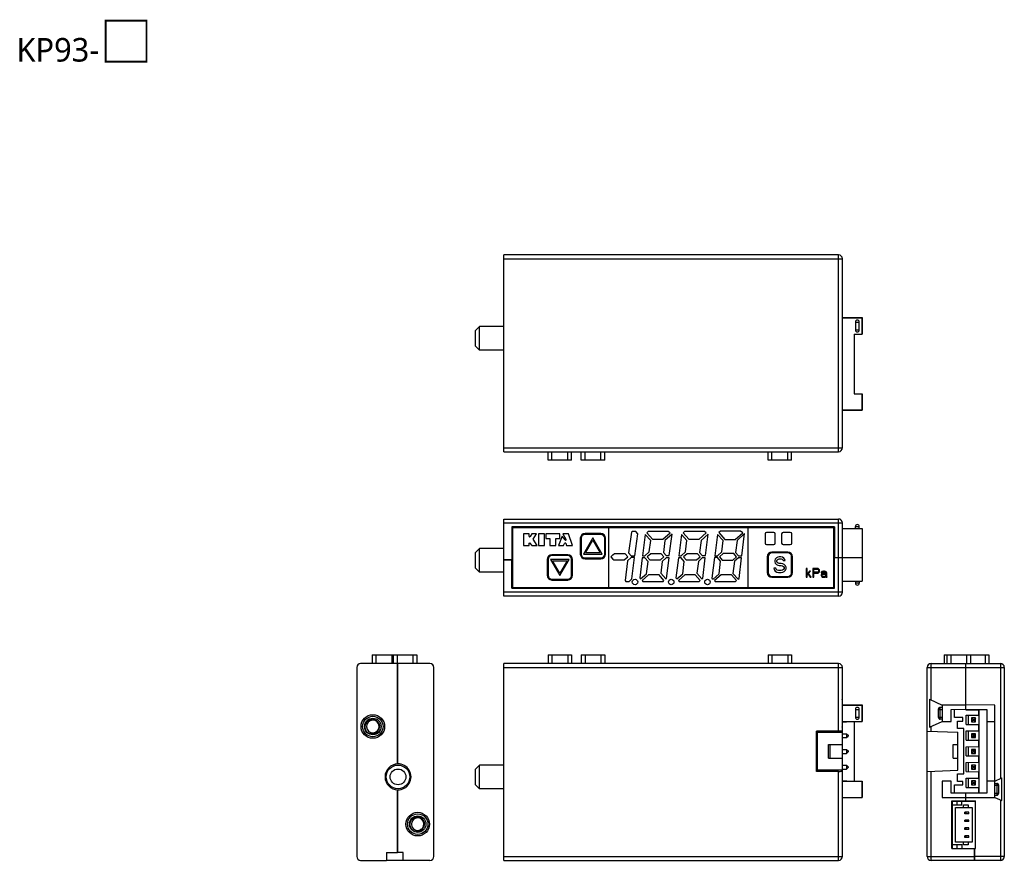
# Model space of a CAD drawing. Header units: millimetres. Extents: x 132 to 510, y -131 to 14.
# Tile 1 of 12: x 132 to 257, y -93 to 14. Entities that reach past the tile are written whole.
import ezdxf

# ---------------------------------------------------------------- set-up
doc = ezdxf.new("R2010")
doc.units = ezdxf.units.MM
doc.header["$LTSCALE"] = 16.335
doc.layers.get('0').update_dxf_attribs({"linetype": 'CONTINUOUS'})
for name, color, linetype in [('BM04B-SRSS-TB0', 7, 'CONTINUOUS'), ('FPCEL-T-04-20R-NH0', 7, 'CONTINUOUS'), ('P-0667-OBEA0', 7, 'CONTINUOUS'), ('P-06680', 7, 'CONTINUOUS'), ('P-06690', 7, 'CONTINUOUS'), ('P-06720', 7, 'CONTINUOUS'), ('P-0680-DWEA-P0260', 7, 'CONTINUOUS'), ('P-0681-DWEA-P020', 7, 'CONTINUOUS'), ('PAN0', 7, 'CONTINUOUS'), ('PIN0', 7, 'CONTINUOUS'), ('PLACEMENTOUTLINE-17270', 7, 'CONTINUOUS'), ('PLACEMENTOUTLINE-17930', 7, 'CONTINUOUS'), ('PLACEMENTOUTLINE-741_1_20', 7, 'CONTINUOUS'), ('SCR-M2X0_4X4_5L0', 7, 'CONTINUOUS'), ('SENSOR-BOARD0', 7, 'CONTINUOUS'), ('UID__92233720368547940650', 7, 'CONTINUOUS')]:
    doc.layers.add(name, color=color, linetype=linetype)

msp = doc.modelspace()

# ---------------------------------------------------------------- linework, layer by layer
at = {"layer": 'BM04B-SRSS-TB0', "color": 7, "linetype": 'Continuous'}
for p, q in [((250.86, -85.34), (253.76, -85.34)), ((252.06, -85.84), (250.86, -85.84)), ((251.26, -90.54), (251.26, -86.14)), ((251.26, -86.14), (253.36, -86.14)), ((251.41, -85.34), (251.41, -85.84)), ((252.06, -85.84), (252.06, -85.34)), ((252.26, -86.14), (252.26, -85.79)), ((252.26, -85.79), (252.86, -85.79)), ((252.86, -85.79), (252.86, -86.14)), ((253.36, -86.14), (253.36, -90.54)), ((253.76, -85.34), (253.76, -91.34)), ((252.46, -86.94), (252.46, -86.74)), ((252.94, -86.74), (252.46, -86.74)), ((252.94, -86.94), (252.46, -86.94)), ((252.59, -86.74), (252.59, -86.94)), ((252.94, -86.94), (252.94, -86.74)), ((252.46, -87.94), (252.46, -87.74)), ((252.94, -87.74), (252.46, -87.74)), ((252.94, -87.94), (252.46, -87.94)), ((252.46, -88.94), (252.46, -88.74)), ((252.94, -88.74), (252.46, -88.74)), ((252.59, -87.74), (252.59, -87.94)), ((252.59, -88.74), (252.59, -88.94)), ((252.94, -87.94), (252.94, -87.74)), ((252.94, -88.94), (252.94, -88.74)), ((252.94, -88.94), (252.46, -88.94)), ((252.46, -89.94), (252.46, -89.74)), ((252.94, -89.74), (252.46, -89.74)), ((252.94, -89.94), (252.46, -89.94)), ((252.59, -89.74), (252.59, -89.94)), ((252.94, -89.94), (252.94, -89.74)), ((250.86, -90.84), (252.06, -90.84)), ((253.36, -90.54), (251.26, -90.54)), ((251.41, -90.84), (251.41, -91.34)), ((252.06, -90.84), (252.06, -91.34)), ((252.26, -90.89), (252.26, -90.54)), ((252.86, -90.89), (252.26, -90.89)), ((252.86, -90.54), (252.86, -90.89)), ((250.86, -91.34), (253.76, -91.34))]:
    msp.add_line(p, q, dxfattribs=at)
at = {"layer": 'FPCEL-T-04-20R-NH0', "color": 7, "linetype": 'Continuous'}
for p, q in [((253.26, -84.32), (253.26, -84.27)), ((253.26, -85.34), (253.26, -85.31))]:
    msp.add_line(p, q, dxfattribs=at)
at = {"layer": 'P-0667-OBEA0', "color": 7, "linetype": 'Continuous'}
for p, q in [((199.49, -42.04), (199.49, -40.95)), ((199.99, -42.04), (199.99, -40.95)), ((201.99, -42.04), (201.99, -40.95)), ((202.49, -42.04), (202.49, -40.95)), ((203.69, -42.04), (203.69, -40.95)), ((204.19, -42.04), (204.19, -40.95)), ((206.19, -42.04), (206.19, -40.95)), ((206.69, -42.04), (206.69, -40.95)), ((227.44, -42.04), (227.44, -40.95)), ((227.94, -42.04), (227.94, -40.95)), ((229.94, -42.04), (229.94, -40.95)), ((230.44, -42.04), (230.44, -40.95)), ((202.49, -42.04), (199.49, -42.04)), ((206.69, -42.04), (203.69, -42.04)), ((230.44, -42.04), (227.44, -42.04)), ((203.69, -51.95), (203.69, -53.95)), ((205.19, -51.91), (204.01, -53.95)), ((206.19, -51.45), (204.19, -51.45)), ((204.26, -53.8), (205.19, -52.2)), ((206.36, -53.95), (205.19, -51.91)), ((205.19, -52.2), (206.11, -53.8)), ((206.69, -53.95), (206.69, -51.95)), ((199.49, -54.65), (199.49, -56.65)), ((199.81, -54.65), (200.99, -56.68)), ((202.16, -54.65), (199.81, -54.65)), ((201.99, -54.15), (199.99, -54.15)), ((200.99, -56.4), (200.06, -54.8)), ((200.06, -54.8), (201.91, -54.8)), ((200.99, -56.68), (202.16, -54.65)), ((201.91, -54.8), (200.99, -56.4)), ((202.49, -56.65), (202.49, -54.65)), ((204.01, -53.95), (206.36, -53.95)), ((204.19, -54.45), (206.19, -54.45)), ((206.11, -53.8), (204.26, -53.8)), ((227.44, -54.3), (227.44, -56.3)), ((229.94, -53.8), (227.94, -53.8)), ((228.35, -54.6), (228.31, -54.77)), ((228.31, -54.77), (228.31, -54.94)), ((228.31, -54.94), (228.35, -55.11)), ((228.52, -54.43), (228.35, -54.6)), ((228.69, -54.34), (228.52, -54.43)), ((228.56, -54.81), (228.6, -54.68)), ((228.56, -54.89), (228.56, -54.81)), ((228.6, -55.02), (228.56, -54.89)), ((228.6, -54.68), (228.73, -54.6)), ((228.73, -55.11), (228.6, -55.02)), ((228.85, -54.3), (228.69, -54.34)), ((228.73, -54.6), (228.85, -54.55)), ((229.06, -54.3), (228.85, -54.3)), ((228.85, -54.55), (229.1, -54.55)), ((229.27, -54.34), (229.06, -54.3)), ((229.1, -54.55), (229.23, -54.6)), ((229.23, -54.6), (229.31, -54.68)), ((229.44, -54.47), (229.27, -54.34)), ((229.31, -54.68), (229.35, -54.77)), ((229.35, -54.77), (229.6, -54.77)), ((229.56, -54.64), (229.44, -54.47)), ((229.6, -54.77), (229.56, -54.64)), ((230.44, -56.3), (230.44, -54.3)), ((228.19, -55.75), (228.23, -55.92)), ((228.44, -55.75), (228.19, -55.75)), ((228.23, -55.92), (228.35, -56.13)), ((228.35, -55.11), (228.52, -55.28)), ((228.35, -56.13), (228.56, -56.26)), ((228.48, -55.87), (228.44, -55.75)), ((228.6, -56), (228.48, -55.87)), ((228.52, -55.28), (228.69, -55.36)), ((228.56, -56.26), (228.77, -56.3)), ((228.77, -56.04), (228.6, -56)), ((228.69, -55.36), (228.85, -55.41)), ((228.85, -55.15), (228.73, -55.11)), ((229.1, -56.04), (228.77, -56.04)), ((229.1, -55.15), (228.85, -55.15)), ((228.85, -55.41), (229.1, -55.41)), ((229.31, -55.19), (229.1, -55.15)), ((229.1, -55.41), (229.27, -55.45)), ((229.27, -56), (229.1, -56.04)), ((229.1, -56.3), (229.31, -56.26)), ((229.27, -55.45), (229.39, -55.53)), ((229.39, -55.92), (229.27, -56)), ((229.48, -55.28), (229.31, -55.19)), ((229.31, -56.26), (229.48, -56.17)), ((229.39, -55.53), (229.48, -55.66)), ((229.48, -55.79), (229.39, -55.92)), ((229.64, -55.45), (229.48, -55.28)), ((229.48, -55.66), (229.48, -55.79)), ((229.48, -56.17), (229.64, -56)), ((229.73, -55.62), (229.64, -55.45)), ((229.64, -56), (229.73, -55.83)), ((229.73, -55.83), (229.73, -55.62)), ((199.99, -57.15), (201.99, -57.15)), ((227.94, -56.8), (229.94, -56.8)), ((228.77, -56.3), (229.1, -56.3)), ((177.13, -66.77), (177.13, -67.86)), ((177.13, -66.77), (182.83, -66.77)), ((177.63, -66.77), (177.63, -67.86)), ((179.63, -66.77), (179.63, -67.86)), ((179.83, -66.77), (179.83, -67.86)), ((180.33, -66.77), (180.33, -67.86)), ((182.33, -66.77), (182.33, -67.86)), ((182.83, -66.77), (182.83, -67.86)), ((199.49, -66.77), (199.49, -67.86)), ((199.49, -66.77), (202.49, -66.77)), ((199.99, -66.77), (199.99, -67.86)), ((201.99, -66.77), (201.99, -67.86)), ((202.49, -66.77), (202.49, -67.86)), ((203.69, -66.77), (203.69, -67.86)), ((203.69, -66.77), (206.69, -66.77)), ((204.19, -66.77), (204.19, -67.86)), ((206.19, -66.77), (206.19, -67.86)), ((206.69, -66.77), (206.69, -67.86)), ((227.44, -66.77), (227.44, -67.86)), ((227.44, -66.77), (230.44, -66.77)), ((227.94, -66.77), (227.94, -67.86)), ((229.94, -66.77), (229.94, -67.86)), ((230.44, -66.77), (230.44, -67.86)), ((249.81, -66.77), (249.81, -67.86)), ((249.81, -66.77), (255.51, -66.77)), ((250.16, -66.77), (250.16, -67.86)), ((250.66, -66.77), (250.66, -67.86)), ((252.66, -66.77), (252.66, -67.86)), ((253.16, -66.77), (253.16, -67.86)), ((255.01, -66.77), (255.01, -67.86)), ((255.51, -66.77), (255.51, -67.86))]:
    msp.add_line(p, q, dxfattribs=at)
for centre, start, end in [((204.19, -51.95), 90, 180), ((206.19, -51.95), 0, 90), ((199.99, -54.65), 90, 180), ((201.99, -54.65), 0, 90), ((204.19, -53.95), 180, 270), ((206.19, -53.95), 270, 0), ((227.94, -54.3), 90, 180), ((229.94, -54.3), 0, 90), ((199.99, -56.65), 180, 270), ((201.99, -56.65), 270, 0), ((227.94, -56.3), 180, 270), ((229.94, -56.3), 270, 0)]:
    msp.add_arc(centre, 0.5, start, end, dxfattribs=at)
at = {"layer": 'P-06680', "color": 7, "linetype": 'Continuous'}
for p, q in [((252.56, -73.68), (252.56, -67.86)), ((252.56, -67.86), (256.96, -67.86)), ((252.56, -68.36), (257.46, -68.36)), ((256.96, -67.86), (256.96, -82.48)), ((257.46, -68.36), (257.46, -92.36)), ((256.26, -73.16), (252.56, -73.12)), ((252.56, -73.68), (255.26, -73.71)), ((254.26, -84.31), (254.26, -73.7)), ((255.26, -73.71), (255.26, -84.31)), ((256.26, -84.86), (256.26, -73.16)), ((255.26, -75.21), (256.26, -75.21)), ((256.26, -82.81), (257.14, -82.39)), ((257.14, -85.27), (257.14, -82.39)), ((256.26, -82.81), (255.26, -82.81)), ((256.26, -83.08), (256.51, -83.08)), ((256.26, -83.33), (256.76, -83.33)), ((256.51, -83.08), (256.51, -84.58)), ((256.76, -84.33), (256.76, -83.33)), ((255.26, -84.31), (252.56, -84.33)), ((252.56, -85.31), (252.56, -84.33)), ((252.56, -84.89), (256.26, -84.86)), ((256.26, -84.33), (256.76, -84.33)), ((256.26, -84.58), (256.51, -84.58)), ((256.26, -84.86), (257.14, -85.27)), ((252.56, -85.31), (253.81, -85.31)), ((253.81, -91.36), (253.81, -85.31)), ((256.96, -85.18), (256.96, -92.86)), ((253.81, -87.38), (253.76, -87.38)), ((253.81, -88.33), (253.76, -88.33)), ((253.81, -89.88), (253.76, -89.88)), ((253.76, -90.6), (253.81, -90.64)), ((252.26, -91.36), (252.26, -91.34)), ((253.66, -91.36), (253.81, -91.36)), ((253.66, -92.86), (253.66, -91.36)), ((257.46, -92.36), (253.66, -92.36)), ((256.96, -92.86), (253.66, -92.86))]:
    msp.add_line(p, q, dxfattribs=at)
for centre, radius, start, end in [((256.96, -68.36), 0.5, 0, 90), ((256.51, -83.33), 0.25, 0, 90), ((256.51, -84.33), 0.25, 270, 0), ((256.96, -92.36), 0.5, 270, 0)]:
    msp.add_arc(centre, radius, start, end, dxfattribs=at)
at = {"layer": 'P-06690', "color": 7, "linetype": 'Continuous'}
for p, q in [((247.66, -92.36), (247.66, -68.36)), ((247.66, -68.36), (252.56, -68.36)), ((248.16, -72.5), (248.16, -67.86)), ((248.16, -67.86), (252.56, -67.86)), ((252.56, -73.67), (252.56, -67.86)), ((247.94, -72.4), (247.94, -75.96)), ((247.94, -72.4), (249.56, -73.16)), ((249.06, -73.68), (249.06, -74.68)), ((249.06, -73.68), (249.56, -73.68)), ((249.31, -74.93), (249.31, -73.43)), ((249.56, -73.43), (249.31, -73.43)), ((252.56, -73.13), (249.56, -73.16)), ((249.56, -73.16), (249.56, -75.21)), ((250.71, -73.69), (252.56, -73.67)), ((250.71, -75.21), (250.71, -73.69)), ((251.11, -74.73), (251.11, -73.68)), ((252.56, -73.68), (252.56, -73.74)), ((252.56, -73.74), (254.16, -73.75)), ((254.16, -73.75), (254.16, -74.41)), ((249.06, -74.68), (249.56, -74.68)), ((249.56, -74.93), (249.31, -74.93)), ((252.21, -74.73), (251.11, -74.73)), ((252.21, -75.18), (252.21, -74.73)), ((252.61, -74.42), (254.16, -74.41)), ((252.61, -75.59), (252.61, -74.42)), ((247.94, -75.96), (249.56, -75.21)), ((248.16, -76.47), (248.16, -75.86)), ((249.56, -75.21), (250.71, -75.21)), ((251.51, -76.13), (251.51, -75.18)), ((251.51, -75.18), (252.21, -75.18)), ((252.31, -76.13), (251.51, -76.13)), ((252.31, -81.88), (252.31, -76.13)), ((252.61, -75.59), (254.16, -75.6)), ((254.16, -75.6), (254.16, -76.41)), ((247.66, -76.46), (251.56, -76.59)), ((251.56, -81.42), (251.56, -76.59)), ((252.61, -76.42), (254.16, -76.41)), ((252.61, -77.59), (252.61, -76.42)), ((250.96, -79.86), (250.96, -78.16)), ((250.96, -78.16), (251.56, -78.16)), ((252.61, -77.59), (254.16, -77.6)), ((252.61, -78.42), (254.16, -78.41)), ((252.61, -79.59), (252.61, -78.42)), ((254.16, -77.6), (254.16, -78.41)), ((250.96, -79.86), (251.56, -79.86)), ((252.61, -79.59), (254.16, -79.6)), ((254.16, -79.6), (254.16, -80.41)), ((252.61, -80.42), (254.16, -80.41)), ((252.61, -81.59), (252.61, -80.42)), ((247.66, -81.56), (251.56, -81.42)), ((248.16, -92.86), (248.16, -81.54)), ((251.51, -82.83), (251.51, -81.88)), ((251.51, -81.88), (252.31, -81.88)), ((252.61, -81.59), (254.16, -81.6)), ((252.61, -82.42), (254.16, -82.41)), ((252.61, -83.59), (252.61, -82.42)), ((254.16, -81.6), (254.16, -82.41)), ((249.56, -82.81), (249.56, -84.86)), ((250.71, -82.81), (249.56, -82.81)), ((250.71, -84.32), (250.71, -82.81)), ((251.11, -84.33), (251.11, -83.28)), ((251.11, -83.28), (252.21, -83.28)), ((252.21, -82.83), (251.51, -82.83)), ((252.21, -83.28), (252.21, -82.83)), ((252.61, -83.59), (254.16, -83.6)), ((254.16, -83.6), (254.16, -84.26)), ((249.56, -84.86), (252.56, -84.88)), ((252.56, -84.34), (250.71, -84.32)), ((252.56, -84.27), (254.16, -84.26)), ((252.56, -84.33), (252.56, -84.27)), ((252.56, -85.31), (252.56, -84.34)), ((250.81, -91.36), (250.81, -85.31)), ((250.81, -85.31), (252.56, -85.31)), ((253.76, -89.15), (253.81, -89.15)), ((247.66, -92.36), (253.66, -92.36)), ((250.81, -91.36), (253.66, -91.36)), ((252.26, -91.34), (252.26, -91.36)), ((253.66, -91.36), (253.66, -92.86)), ((253.66, -92.86), (248.16, -92.86))]:
    msp.add_line(p, q, dxfattribs=at)
for centre, radius, start, end in [((248.16, -68.36), 0.5, 90, 180), ((249.31, -73.68), 0.25, 90, 180), ((249.31, -74.68), 0.25, 180, 270), ((248.16, -92.36), 0.5, 180, 270)]:
    msp.add_arc(centre, radius, start, end, dxfattribs=at)
at = {"layer": 'P-06720', "color": 7, "linetype": 'Continuous'}
for p, q in [((197.54, -50.5), (197.54, -50.6)), ((197.56, -50.5), (197.56, -50.6)), ((232.71, -50.6), (232.71, -50.5)), ((232.74, -50.6), (232.74, -50.5)), ((197.54, -58.2), (197.54, -58.3)), ((197.56, -58.2), (197.56, -58.3)), ((232.71, -58.3), (232.71, -58.2)), ((232.74, -58.3), (232.74, -58.2))]:
    msp.add_line(p, q, dxfattribs=at)
at = {"layer": 'P-0680-DWEA-P0260', "color": 7, "linetype": 'Continuous'}
for p, q in [((193.89, -40.95), (193.89, -15.95)), ((236.39, -15.95), (193.89, -15.95)), ((236.39, -40.95), (236.39, -15.95)), ((193.89, -16.45), (236.89, -16.45)), ((236.89, -23.95), (236.89, -16.45)), ((236.85, -23.54), (236.85, -26.42)), ((236.85, -23.95), (239.39, -23.95)), ((236.89, -23.92), (239.42, -23.92)), ((238.54, -24.48), (238.54, -25.48)), ((238.54, -24.48), (239.04, -24.48)), ((239.04, -25.48), (239.04, -24.48)), ((239.42, -23.92), (239.39, -23.95)), ((239.39, -23.95), (239.39, -26)), ((239.39, -24.5), (239.42, -24.48)), ((239.39, -26), (239.39, -24.5)), ((239.42, -24.48), (239.42, -23.92)), ((236.89, -26), (236.85, -26)), ((236.89, -40.45), (236.89, -26)), ((238.39, -26), (238.39, -33.6)), ((238.39, -26), (239.39, -26)), ((238.54, -25.48), (239.04, -25.48)), ((238.39, -33.6), (239.39, -33.6)), ((239.39, -33.6), (239.39, -35.65)), ((239.39, -35.1), (239.39, -33.6)), ((236.89, -35.65), (239.39, -35.65)), ((236.89, -35.69), (239.42, -35.69)), ((239.42, -35.13), (239.39, -35.1)), ((239.39, -35.65), (239.42, -35.69)), ((239.42, -35.69), (239.42, -35.13)), ((193.89, -40.45), (236.89, -40.45)), ((193.89, -40.95), (236.39, -40.95)), ((193.89, -54.7), (193.89, -49.5)), ((193.89, -49.5), (236.39, -49.5)), ((193.89, -50), (236.89, -50)), ((236.39, -54.4), (236.39, -49.5)), ((236.89, -54.4), (236.89, -50)), ((194.89, -50.5), (194.89, -54.7)), ((235.89, -50.5), (194.89, -50.5)), ((197.39, -50.5), (197.39, -50.6)), ((232.89, -50.5), (232.89, -50.6)), ((235.89, -50.5), (235.89, -54.4)), ((236.89, -50.7), (239.39, -50.7)), ((238.54, -50.7), (238.54, -50.45)), ((238.54, -50.45), (239.04, -50.45)), ((239.04, -50.7), (239.04, -50.45)), ((239.39, -50.7), (239.42, -54.4)), ((194.99, -54.7), (193.89, -54.7)), ((235.79, -54.4), (239.42, -54.4)), ((175.18, -68.36), (175.18, -92.36)), ((180.38, -67.86), (175.68, -67.86)), ((180.38, -67.86), (180.38, -80.61)), ((236.89, -73.12), (239.42, -73.12)), ((239.42, -73.68), (239.4, -73.7)), ((239.4, -73.68), (239.42, -73.68)), ((239.42, -73.12), (239.42, -73.68)), ((238.39, -75.21), (238.39, -82.81)), ((180.38, -83.91), (180.38, -91.86)), ((236.89, -84.89), (239.42, -84.89)), ((239.4, -84.31), (239.42, -84.33)), ((239.42, -84.33), (239.4, -84.33)), ((239.42, -84.33), (239.42, -84.89)), ((178.98, -91.86), (180.38, -91.86)), ((178.98, -91.86), (178.98, -92.86)), ((175.68, -92.86), (178.98, -92.86))]:
    msp.add_line(p, q, dxfattribs=at)
msp.add_circle((177.23, -75.86), 1.05, dxfattribs=at)
for centre, radius, start, end in [((236.39, -16.45), 0.5, 0, 90), ((238.79, -24.48), 0.25, 0, 180), ((238.79, -25.48), 0.25, 180, 0), ((236.39, -40.45), 0.5, 270, 0), ((236.39, -50), 0.5, 0, 90), ((238.79, -50.45), 0.25, 0, 180), ((175.68, -68.36), 0.5, 90, 180), ((180.43, -82.26), 1.65, 91.7365, 268.2635), ((175.68, -92.36), 0.5, 180, 270)]:
    msp.add_arc(centre, radius, start, end, dxfattribs=at)
for centre, start_param, end_param in [((236.39, -23.63), 0, 0.374155), ((236.39, -26.33), -0.374155, 0)]:
    msp.add_ellipse(centre, major_axis=(0.5, 0), ratio=0.466308, start_param=start_param, end_param=end_param, dxfattribs=at)
at = {"layer": 'P-0681-DWEA-P020', "color": 7, "linetype": 'Continuous'}
for p, q in [((239.4, -24.5), (239.4, -26)), ((239.4, -33.6), (239.4, -35.1)), ((193.89, -59.3), (193.89, -54.7)), ((193.89, -54.7), (194.99, -54.7)), ((194.89, -58.3), (194.89, -54.7)), ((235.79, -54.4), (239.41, -54.4)), ((235.89, -58.3), (235.89, -54.4)), ((236.39, -59.3), (236.39, -54.4)), ((236.89, -58.8), (236.89, -54.4)), ((239.41, -54.4), (239.39, -57.4)), ((236.89, -57.4), (239.39, -57.4)), ((238.54, -57.4), (238.54, -57.65)), ((239.04, -57.4), (239.04, -57.65)), ((194.89, -58.3), (235.89, -58.3)), ((197.39, -58.3), (197.38, -58.2)), ((232.89, -58.3), (232.89, -58.2)), ((239.04, -57.65), (238.54, -57.65)), ((236.89, -58.8), (193.89, -58.8)), ((236.39, -59.3), (193.89, -59.3)), ((180.38, -80.61), (180.38, -67.86)), ((184.48, -67.86), (180.38, -67.86)), ((184.98, -92.36), (184.98, -68.36)), ((193.89, -92.86), (193.89, -67.86)), ((236.39, -67.86), (193.89, -67.86)), ((193.89, -68.36), (236.89, -68.36)), ((236.39, -76.46), (236.39, -67.86)), ((236.89, -73.16), (236.89, -68.36)), ((236.84, -72.4), (236.84, -75.96)), ((236.84, -73.16), (239.39, -73.16)), ((236.89, -73.13), (239.41, -73.13)), ((238.54, -73.68), (238.54, -74.68)), ((238.54, -73.68), (239.04, -73.68)), ((239.04, -74.68), (239.04, -73.68)), ((239.41, -73.13), (239.39, -73.16)), ((239.39, -73.16), (239.39, -75.21)), ((239.4, -73.69), (239.41, -73.67)), ((239.4, -75.21), (239.4, -73.69)), ((239.41, -73.67), (239.41, -73.13)), ((238.54, -74.68), (239.04, -74.68)), ((236.84, -75.21), (239.4, -75.21)), ((236.89, -92.36), (236.89, -75.21)), ((233.59, -81.56), (233.59, -76.46)), ((233.59, -76.46), (233.72, -76.59)), ((236.39, -76.46), (233.59, -76.46)), ((233.72, -81.42), (233.72, -76.59)), ((233.72, -76.59), (236.89, -76.59)), ((235.14, -79.86), (235.14, -78.16)), ((235.14, -78.16), (236.89, -78.16)), ((235.34, -79.86), (235.34, -78.16)), ((235.14, -79.86), (236.89, -79.86)), ((233.72, -81.42), (233.59, -81.56)), ((236.39, -81.56), (233.59, -81.56)), ((236.89, -81.42), (233.72, -81.42)), ((236.39, -92.86), (236.39, -81.56)), ((236.89, -82.81), (239.4, -82.81)), ((239.39, -82.81), (239.39, -84.86)), ((239.4, -84.32), (239.4, -82.81)), ((180.38, -91.86), (180.38, -83.91)), ((236.89, -84.86), (239.39, -84.86)), ((236.89, -84.88), (239.41, -84.88)), ((239.39, -84.86), (239.41, -84.88)), ((239.41, -84.34), (239.4, -84.32)), ((239.41, -84.88), (239.41, -84.34)), ((181.08, -91.86), (180.38, -91.86)), ((181.08, -92.86), (181.08, -91.86)), ((193.89, -92.36), (236.89, -92.36)), ((184.48, -92.86), (178.98, -92.86)), ((193.89, -92.86), (236.39, -92.86))]:
    msp.add_line(p, q, dxfattribs=at)
msp.add_circle((182.93, -88.26), 1.05, dxfattribs=at)
for centre, radius, start, end in [((238.79, -57.65), 0.25, 180, 0), ((236.39, -58.8), 0.5, 270, 0), ((184.48, -68.36), 0.5, 0, 90), ((236.39, -68.36), 0.5, 0, 90), ((238.79, -73.68), 0.25, 0, 180), ((238.79, -74.68), 0.25, 180, 0), ((180.43, -82.26), 1.65, 268.2635, 91.7365), ((184.48, -92.36), 0.5, 270, 0), ((236.39, -92.36), 0.5, 270, 0)]:
    msp.add_arc(centre, radius, start, end, dxfattribs=at)
for centre, ratio, start_param, end_param in [((236.39, -72.5), 0.466308, 0, 0.451027), ((236.39, -75.86), 0.466308, -0.451027, 0), ((236.39, -76.47), 0.034921, 0, 1.570796), ((236.39, -81.54), 0.034921, -1.570796, 0)]:
    msp.add_ellipse(centre, major_axis=(0.5, 0), ratio=ratio, start_param=start_param, end_param=end_param, dxfattribs=at)
at = {"layer": 'PAN0', "color": 7, "linetype": 'Continuous'}
for p, q in [((194.99, -50.6), (194.99, -58.2)), ((235.79, -50.6), (194.99, -50.6)), ((207.19, -50.6), (207.19, -58.2)), ((210.1, -51.18), (209.73, -53.8)), ((210.21, -51.08), (210.1, -51.18)), ((210.63, -51.08), (210.21, -51.08)), ((210.89, -51.38), (210.63, -51.08)), ((212.21, -51.08), (212.04, -51.24)), ((212.04, -51.24), (212.78, -52.06)), ((214.75, -51.08), (212.21, -51.08)), ((214.07, -52.06), (214.99, -51.25)), ((214.99, -51.25), (214.75, -51.08)), ((216.81, -51.08), (216.64, -51.24)), ((216.64, -51.24), (217.38, -52.06)), ((219.35, -51.08), (216.81, -51.08)), ((218.67, -52.06), (219.59, -51.25)), ((219.59, -51.25), (219.35, -51.08)), ((221.4, -51.06), (221.21, -51.23)), ((221.21, -51.23), (221.97, -52.09)), ((223.96, -51.06), (221.4, -51.06)), ((223.28, -52.09), (224.23, -51.24)), ((224.23, -51.24), (223.96, -51.06)), ((224.89, -50.6), (224.89, -58.2)), ((228.16, -51.2), (227.26, -51.2)), ((230.26, -51.2), (229.36, -51.2)), ((235.79, -58.2), (235.79, -50.6)), ((196.38, -51.38), (196.38, -52.88)), ((197.08, -51.38), (196.38, -51.38)), ((197.08, -51.67), (197.08, -51.38)), ((197.08, -52.57), (197.15, -52.51)), ((197.15, -52.51), (197.43, -52.88)), ((197.44, -51.38), (197.22, -51.71)), ((198.04, -51.38), (197.44, -51.38)), ((197.61, -52.06), (198.04, -51.38)), ((198.11, -52.88), (197.61, -52.06)), ((198.27, -51.38), (198.27, -52.88)), ((199.04, -51.38), (198.27, -51.38)), ((199.04, -52.88), (199.04, -51.38)), ((199.23, -51.38), (199.23, -51.98)), ((200.98, -51.38), (199.23, -51.38)), ((199.23, -51.98), (199.73, -51.98)), ((199.73, -51.98), (199.73, -52.88)), ((200.48, -52.88), (200.48, -51.98)), ((200.48, -51.98), (200.98, -51.98)), ((201.29, -51.67), (200.8, -52.88)), ((200.98, -51.98), (200.98, -51.38)), ((201.65, -52.15), (201.29, -51.67)), ((201.36, -51.38), (201.77, -52.07)), ((202.08, -51.38), (201.36, -51.38)), ((202.58, -52.88), (202.08, -51.38)), ((203.59, -51.95), (203.59, -53.95)), ((206.19, -51.35), (204.19, -51.35)), ((206.79, -53.95), (206.79, -51.95)), ((210.5, -54.17), (210.89, -51.38)), ((211.84, -51.46), (211.5, -54.18)), ((212.53, -52.23), (211.84, -51.46)), ((212.35, -53.69), (212.53, -52.23)), ((212.78, -52.06), (214.07, -52.06)), ((214.33, -52.23), (214.14, -53.75)), ((215.24, -51.42), (214.33, -52.23)), ((214.9, -54.14), (215.24, -51.42)), ((216.44, -51.46), (216.1, -54.18)), ((217.13, -52.23), (216.44, -51.46)), ((216.95, -53.69), (217.13, -52.23)), ((217.38, -52.06), (218.67, -52.06)), ((218.93, -52.23), (218.74, -53.75)), ((219.84, -51.42), (218.93, -52.23)), ((219.5, -54.14), (219.84, -51.42)), ((221.04, -51.46), (220.7, -54.18)), ((221.73, -52.23), (221.04, -51.46)), ((221.55, -53.69), (221.73, -52.23)), ((221.97, -52.09), (223.28, -52.09)), ((223.5, -52.22), (223.31, -53.76)), ((224.47, -51.36), (223.5, -52.22)), ((224.12, -54.17), (224.47, -51.36)), ((227.06, -51.4), (227.06, -52.55)), ((228.36, -52.55), (228.36, -51.4)), ((229.16, -51.4), (229.16, -52.55)), ((230.46, -52.55), (230.46, -51.4)), ((196.38, -52.88), (197.08, -52.88)), ((197.08, -52.88), (197.08, -52.57)), ((197.43, -52.88), (198.11, -52.88)), ((198.27, -52.88), (199.04, -52.88)), ((199.73, -52.88), (200.48, -52.88)), ((200.8, -52.88), (201.46, -52.88)), ((201.46, -52.88), (201.6, -52.61)), ((201.73, -52.58), (201.83, -52.88)), ((201.83, -52.88), (202.58, -52.88)), ((211.8, -54.18), (212.35, -53.69)), ((214.14, -53.75), (214.49, -54.14)), ((216.4, -54.18), (216.95, -53.69)), ((218.74, -53.75), (219.09, -54.14)), ((221, -54.18), (221.55, -53.69)), ((223.31, -53.76), (223.68, -54.17)), ((227.26, -52.75), (228.16, -52.75)), ((229.94, -53.7), (227.94, -53.7)), ((229.36, -52.75), (230.26, -52.75)), ((199.39, -54.65), (199.39, -56.65)), ((201.99, -54.05), (199.99, -54.05)), ((202.59, -56.65), (202.59, -54.65)), ((204.19, -54.55), (206.19, -54.55)), ((207.74, -54.07), (207.47, -54.3)), ((207.47, -54.3), (207.74, -54.59)), ((207.94, -53.91), (207.74, -54.08)), ((207.74, -54.08), (207.74, -54.07)), ((207.74, -54.59), (207.74, -54.58)), ((207.74, -54.58), (207.83, -54.68)), ((207.83, -54.68), (209.18, -54.68)), ((209.28, -53.91), (207.94, -53.91)), ((209.18, -54.68), (209.63, -54.3)), ((209.63, -54.3), (209.28, -53.91)), ((209.6, -54.8), (209.28, -57.32)), ((210.06, -54.41), (209.6, -54.8)), ((209.73, -53.8), (210.06, -54.17)), ((210.06, -54.17), (210.5, -54.17)), ((210.46, -54.41), (210.06, -54.41)), ((210.12, -57.12), (210.46, -54.41)), ((211.46, -54.43), (211.14, -56.99)), ((211.79, -54.43), (211.46, -54.43)), ((211.5, -54.18), (211.8, -54.18)), ((212.2, -54.88), (211.79, -54.43)), ((212, -56.45), (212.2, -54.88)), ((212.55, -53.91), (212.1, -54.32)), ((212.1, -54.32), (212.42, -54.68)), ((212.42, -54.68), (213.77, -54.68)), ((213.88, -53.91), (212.55, -53.91)), ((213.77, -54.68), (214.22, -54.29)), ((213.99, -54.89), (213.8, -56.4)), ((214.22, -54.29), (213.88, -53.91)), ((214.49, -54.45), (213.99, -54.89)), ((214.49, -54.14), (214.9, -54.14)), ((214.86, -54.45), (214.49, -54.45)), ((214.54, -57.04), (214.86, -54.45)), ((216.06, -54.43), (215.74, -56.99)), ((216.39, -54.43), (216.06, -54.43)), ((216.1, -54.18), (216.4, -54.18)), ((216.8, -54.88), (216.39, -54.43)), ((216.6, -56.45), (216.8, -54.88)), ((217.15, -53.91), (216.7, -54.32)), ((216.7, -54.32), (217.02, -54.68)), ((217.02, -54.68), (218.37, -54.68)), ((218.48, -53.91), (217.15, -53.91)), ((218.37, -54.68), (218.82, -54.29)), ((218.59, -54.89), (218.4, -56.4)), ((218.82, -54.29), (218.48, -53.91)), ((219.09, -54.45), (218.59, -54.89)), ((219.09, -54.14), (219.5, -54.14)), ((219.46, -54.45), (219.09, -54.45)), ((219.14, -57.04), (219.46, -54.45)), ((220.64, -54.4), (220.32, -57)), ((221.01, -54.4), (220.64, -54.4)), ((220.7, -54.18), (221, -54.18)), ((221.42, -54.87), (221.01, -54.4)), ((221.23, -56.46), (221.42, -54.87)), ((221.74, -53.89), (221.26, -54.31)), ((221.26, -54.31), (221.61, -54.71)), ((221.61, -54.71), (222.98, -54.71)), ((223.09, -53.89), (221.74, -53.89)), ((222.98, -54.71), (223.45, -54.29)), ((223.17, -54.87), (222.98, -56.41)), ((223.45, -54.29), (223.09, -53.89)), ((223.68, -54.42), (223.17, -54.87)), ((223.68, -54.17), (224.12, -54.17)), ((224.09, -54.42), (223.68, -54.42)), ((223.76, -57.05), (224.09, -54.42)), ((227.34, -54.3), (227.34, -56.3)), ((230.54, -56.3), (230.54, -54.3)), ((232.29, -55.77), (232.29, -56.9)), ((232.4, -55.77), (232.29, -55.77)), ((232.4, -56.49), (232.4, -55.77)), ((232.71, -56.13), (232.4, -56.49)), ((232.59, -56.44), (232.85, -56.13)), ((232.85, -56.13), (232.71, -56.13)), ((233.13, -55.77), (233.13, -56.9)), ((233.7, -55.77), (233.13, -55.77)), ((233.27, -56.25), (233.27, -55.89)), ((233.27, -55.89), (233.72, -55.89)), ((233.72, -56.25), (233.27, -56.25)), ((233.82, -55.79), (233.7, -55.77)), ((233.72, -55.89), (233.79, -55.91)), ((233.79, -56.23), (233.72, -56.25)), ((233.79, -55.91), (233.84, -55.96)), ((233.84, -56.18), (233.79, -56.23)), ((233.91, -55.87), (233.82, -55.79)), ((233.84, -55.96), (233.86, -56.03)), ((233.86, -56.11), (233.84, -56.18)), ((233.86, -56.03), (233.86, -56.11)), ((233.98, -55.96), (233.91, -55.87)), ((233.91, -56.3), (233.98, -56.2)), ((234, -56.03), (233.98, -55.96)), ((233.98, -56.2), (234, -56.13)), ((234, -56.13), (234, -56.03)), ((234.22, -56.23), (234.19, -56.27)), ((234.19, -56.27), (234.19, -56.32)), ((234.26, -56.18), (234.22, -56.23)), ((234.31, -56.15), (234.26, -56.18)), ((234.47, -56.13), (234.31, -56.15)), ((234.31, -56.32), (234.33, -56.27)), ((234.33, -56.27), (234.38, -56.25)), ((234.38, -56.25), (234.47, -56.23)), ((234.62, -56.13), (234.47, -56.13)), ((234.47, -56.23), (234.62, -56.23)), ((234.76, -56.15), (234.62, -56.13)), ((234.62, -56.23), (234.71, -56.25)), ((234.71, -56.25), (234.76, -56.27)), ((234.83, -56.2), (234.76, -56.15)), ((234.76, -56.27), (234.78, -56.32)), ((234.87, -56.25), (234.83, -56.2)), ((234.9, -56.32), (234.87, -56.25)), ((199.99, -57.25), (201.99, -57.25)), ((209.28, -57.32), (209.37, -57.42)), ((209.37, -57.42), (209.79, -57.42)), ((209.79, -57.42), (210.12, -57.12)), ((211.14, -56.99), (211.25, -57.11)), ((211.25, -57.11), (212, -56.45)), ((212.27, -56.61), (211.45, -57.33)), ((211.45, -57.33), (211.53, -57.42)), ((211.53, -57.42), (214.11, -57.42)), ((213.59, -56.61), (212.27, -56.61)), ((214.22, -57.32), (213.59, -56.61)), ((213.8, -56.4), (214.45, -57.12)), ((214.11, -57.42), (214.22, -57.32)), ((214.45, -57.12), (214.54, -57.04)), ((215.74, -56.99), (215.85, -57.11)), ((215.85, -57.11), (216.6, -56.45)), ((216.87, -56.61), (216.05, -57.33)), ((216.05, -57.33), (216.13, -57.42)), ((216.13, -57.42), (218.71, -57.42)), ((218.19, -56.61), (216.87, -56.61)), ((218.82, -57.32), (218.19, -56.61)), ((218.4, -56.4), (219.05, -57.12)), ((218.71, -57.42), (218.82, -57.32)), ((219.05, -57.12), (219.14, -57.04)), ((220.32, -57), (220.45, -57.15)), ((220.45, -57.15), (221.23, -56.46)), ((221.47, -56.61), (220.65, -57.33)), ((220.65, -57.33), (220.73, -57.42)), ((220.73, -57.42), (223.31, -57.42)), ((222.79, -56.61), (221.47, -56.61)), ((223.42, -57.32), (222.79, -56.61)), ((222.98, -56.41), (223.64, -57.16)), ((223.31, -57.42), (223.42, -57.32)), ((223.64, -57.16), (223.76, -57.05)), ((227.94, -56.9), (229.94, -56.9)), ((232.29, -56.9), (232.4, -56.9)), ((232.4, -56.63), (232.52, -56.51)), ((232.4, -56.9), (232.4, -56.63)), ((232.52, -56.51), (232.8, -56.9)), ((232.94, -56.9), (232.59, -56.44)), ((232.8, -56.9), (232.94, -56.9)), ((233.13, -56.9), (233.27, -56.9)), ((233.27, -56.9), (233.27, -56.39)), ((233.27, -56.39), (233.7, -56.39)), ((233.7, -56.39), (233.82, -56.37)), ((233.82, -56.37), (233.91, -56.3)), ((234.19, -56.32), (234.31, -56.32)), ((234.24, -56.51), (234.19, -56.61)), ((234.19, -56.61), (234.19, -56.68)), ((234.19, -56.68), (234.22, -56.78)), ((234.22, -56.78), (234.29, -56.85)), ((234.29, -56.47), (234.24, -56.51)), ((234.38, -56.42), (234.29, -56.47)), ((234.29, -56.85), (234.33, -56.87)), ((234.31, -56.66), (234.33, -56.59)), ((234.31, -56.71), (234.31, -56.66)), ((234.33, -56.75), (234.31, -56.71)), ((234.33, -56.59), (234.38, -56.54)), ((234.43, -56.8), (234.33, -56.75)), ((234.33, -56.87), (234.43, -56.9)), ((234.52, -56.39), (234.38, -56.42)), ((234.38, -56.54), (234.43, -56.51)), ((234.43, -56.51), (234.52, -56.49)), ((234.57, -56.8), (234.43, -56.8)), ((234.43, -56.9), (234.57, -56.9)), ((234.78, -56.39), (234.52, -56.39)), ((234.52, -56.49), (234.78, -56.49)), ((234.69, -56.75), (234.57, -56.8)), ((234.57, -56.9), (234.69, -56.87)), ((234.76, -56.68), (234.69, -56.75)), ((234.69, -56.87), (234.76, -56.83)), ((234.78, -56.63), (234.76, -56.68)), ((234.76, -56.83), (234.78, -56.78)), ((234.78, -56.32), (234.78, -56.39)), ((234.78, -56.49), (234.78, -56.63)), ((234.78, -56.78), (234.8, -56.85)), ((234.8, -56.85), (234.83, -56.9)), ((234.83, -56.9), (234.95, -56.9)), ((234.9, -56.71), (234.9, -56.32)), ((234.92, -56.83), (234.9, -56.71)), ((234.95, -56.9), (234.92, -56.83)), ((194.99, -58.2), (235.79, -58.2))]:
    msp.add_line(p, q, dxfattribs=at)
for centre in [(210.54, -57.5), (215.14, -57.5), (219.74, -57.5)]:
    msp.add_circle(centre, 0.35, dxfattribs=at)
for centre, radius, start, end in [((227.26, -51.4), 0.2, 90, 180), ((228.16, -51.4), 0.2, 0, 90), ((229.36, -51.4), 0.2, 90, 180), ((230.26, -51.4), 0.2, 0, 90), ((197.16, -51.67), 0.08, 180, 327.22), ((201.71, -52.11), 0.0749, 216.31, 31.04), ((204.19, -51.95), 0.6, 90, 180), ((206.19, -51.95), 0.6, 0, 90), ((201.73, -52.68), 0.145, 113.3968, 151.68), ((201.69, -52.59), 0.0454, 18.641, 113.3968), ((227.26, -52.55), 0.2, 180, 270), ((227.94, -54.3), 0.6, 90, 180), ((228.16, -52.55), 0.2, 270, 0), ((229.36, -52.55), 0.2, 180, 270), ((229.94, -54.3), 0.6, 0, 90), ((230.26, -52.55), 0.2, 270, 0), ((199.99, -54.65), 0.6, 90, 180), ((201.99, -54.65), 0.6, 0, 90), ((204.19, -53.95), 0.6, 180, 270), ((206.19, -53.95), 0.6, 270, 0), ((199.99, -56.65), 0.6, 180, 270), ((201.99, -56.65), 0.6, 270, 0), ((227.94, -56.3), 0.6, 180, 270), ((229.94, -56.3), 0.6, 270, 0)]:
    msp.add_arc(centre, radius, start, end, dxfattribs=at)
at = {"layer": 'PIN0', "color": 7, "linetype": 'Continuous'}
for p, q in [((252.86, -74.42), (252.86, -75.59)), ((253.31, -74.77), (253.31, -75.27)), ((253.31, -74.77), (253.51, -74.97)), ((253.81, -74.77), (253.31, -74.77)), ((253.51, -74.97), (253.51, -75.07)), ((253.61, -74.97), (253.51, -74.97)), ((253.81, -74.77), (253.61, -74.97)), ((253.61, -75.07), (253.61, -74.97)), ((253.81, -75.27), (253.81, -74.77)), ((236.89, -75.27), (237.43, -75.27)), ((237.43, -75.21), (237.43, -75.27)), ((237.43, -75.27), (237.49, -75.21)), ((253.31, -75.27), (253.51, -75.07)), ((253.31, -75.27), (253.81, -75.27)), ((253.51, -75.07), (253.61, -75.07)), ((253.81, -75.27), (253.61, -75.07)), ((236.89, -76.77), (237.43, -76.77)), ((236.89, -77.27), (237.43, -77.27)), ((237.43, -76.77), (237.43, -77.27)), ((237.43, -76.77), (237.63, -76.97)), ((237.43, -77.27), (237.63, -77.07)), ((237.63, -76.97), (237.63, -77.07)), ((252.86, -76.42), (252.86, -77.59)), ((253.31, -76.77), (253.31, -77.27)), ((253.81, -76.77), (253.31, -76.77)), ((253.31, -76.77), (253.51, -76.97)), ((253.31, -77.27), (253.51, -77.07)), ((253.31, -77.27), (253.81, -77.27)), ((253.51, -76.97), (253.51, -77.07)), ((253.61, -76.97), (253.51, -76.97)), ((253.51, -77.07), (253.61, -77.07)), ((253.81, -76.77), (253.61, -76.97)), ((253.61, -77.07), (253.61, -76.97)), ((253.81, -77.27), (253.61, -77.07)), ((253.81, -77.27), (253.81, -76.77)), ((236.89, -78.77), (237.43, -78.77)), ((237.43, -78.77), (237.43, -79.27)), ((237.43, -78.77), (237.63, -78.97)), ((252.86, -78.42), (252.86, -79.59)), ((253.31, -78.77), (253.31, -79.27)), ((253.81, -78.77), (253.31, -78.77)), ((253.31, -78.77), (253.51, -78.97)), ((253.81, -78.77), (253.61, -78.97)), ((253.81, -79.27), (253.81, -78.77)), ((236.89, -79.27), (237.43, -79.27)), ((237.43, -79.27), (237.63, -79.07)), ((237.63, -78.97), (237.63, -79.07)), ((253.31, -79.27), (253.51, -79.07)), ((253.31, -79.27), (253.81, -79.27)), ((253.51, -78.97), (253.51, -79.07)), ((253.61, -78.97), (253.51, -78.97)), ((253.51, -79.07), (253.61, -79.07)), ((253.61, -79.07), (253.61, -78.97)), ((253.81, -79.27), (253.61, -79.07)), ((236.89, -80.77), (237.43, -80.77)), ((236.89, -81.27), (237.43, -81.27)), ((237.43, -80.77), (237.43, -81.27)), ((237.43, -80.77), (237.63, -80.97)), ((237.43, -81.27), (237.63, -81.07)), ((237.63, -80.97), (237.63, -81.07)), ((252.86, -80.42), (252.86, -81.59)), ((253.31, -80.77), (253.31, -81.27)), ((253.81, -80.77), (253.31, -80.77)), ((253.31, -80.77), (253.51, -80.97)), ((253.31, -81.27), (253.51, -81.07)), ((253.31, -81.27), (253.81, -81.27)), ((253.51, -80.97), (253.51, -81.07)), ((253.61, -80.97), (253.51, -80.97)), ((253.51, -81.07), (253.61, -81.07)), ((253.81, -80.77), (253.61, -80.97)), ((253.61, -81.07), (253.61, -80.97)), ((253.81, -81.27), (253.61, -81.07)), ((253.81, -81.27), (253.81, -80.77)), ((252.86, -82.42), (252.86, -83.59)), ((236.89, -82.77), (237.43, -82.77)), ((237.43, -82.77), (237.43, -82.81)), ((237.43, -82.77), (237.47, -82.81)), ((253.31, -82.77), (253.31, -83.27)), ((253.31, -82.77), (253.51, -82.97)), ((253.81, -82.77), (253.31, -82.77)), ((253.31, -83.27), (253.51, -83.07)), ((253.31, -83.27), (253.81, -83.27)), ((253.51, -82.97), (253.51, -83.07)), ((253.61, -82.97), (253.51, -82.97)), ((253.51, -83.07), (253.61, -83.07)), ((253.81, -82.77), (253.61, -82.97)), ((253.61, -83.07), (253.61, -82.97)), ((253.81, -83.27), (253.61, -83.07)), ((253.81, -83.27), (253.81, -82.77))]:
    msp.add_line(p, q, dxfattribs=at)
at = {"layer": 'PLACEMENTOUTLINE-17270', "color": 7, "linetype": 'Continuous'}
for p, q in [((254.16, -74.02), (254.26, -74.02)), ((254.16, -84.02), (254.26, -84.02))]:
    msp.add_line(p, q, dxfattribs=at)
at = {"layer": 'PLACEMENTOUTLINE-17930', "color": 7, "linetype": 'Continuous'}
msp.add_line((252.46, -85.31), (252.46, -85.34), dxfattribs=at)
at = {"layer": 'PLACEMENTOUTLINE-741_1_20', "color": 7, "linetype": 'Continuous'}
msp.add_line((253.1, -73.69), (253.1, -73.74), dxfattribs=at)
at = {"layer": 'SCR-M2X0_4X4_5L0', "color": 7, "linetype": 'Continuous'}
for centre, radius in [((177.23, -75.86), 1.5), ((177.23, -75.86), 1.3), ((182.93, -88.26), 1.5), ((182.93, -88.26), 1.3)]:
    msp.add_circle(centre, radius, dxfattribs=at)
for centre in [(177.23, -75.86), (182.93, -88.26)]:
    msp.add_arc(centre, 0.8, 294.843, 294.1154, dxfattribs=at)
for points, knots in [([(176.25, -75.86), (176.26, -75.8), (176.27, -75.71), (176.3, -75.59), (176.34, -75.48), (176.41, -75.35), (176.51, -75.23), (176.6, -75.15), (176.69, -75.08), (176.83, -75.01), (177, -74.96), (177.18, -74.94), (177.36, -74.96), (177.53, -75.01), (177.66, -75.08), (177.76, -75.15), (177.84, -75.23), (177.94, -75.34), (178.01, -75.48), (178.04, -75.59), (178.07, -75.71), (178.08, -75.8), (178.07, -75.86)], [0, 0, 0, 0, 0.0625, 0.093782, 0.125062, 0.187556, 0.250047, 0.281329, 0.31261, 0.375099, 0.437584, 0.500069, 0.562551, 0.625029, 0.687504, 0.71878, 0.750057, 0.812527, 0.874993, 0.906266, 0.937538, 1, 1, 1, 1]), ([(177.54, -76.86), (177.46, -76.88), (177.31, -76.9), (177.07, -76.88), (176.84, -76.81), (176.64, -76.69), (176.46, -76.52), (176.34, -76.32), (176.26, -76.09), (176.25, -75.93), (176.25, -75.86)], [0, 0, 0, 0, 0.125023, 0.250042, 0.375052, 0.500056, 0.625055, 0.750043, 0.875021, 1, 1, 1, 1]), ([(176.9, -76.59), (176.93, -76.6), (176.98, -76.64), (177.07, -76.68), (177.16, -76.71), (177.29, -76.73), (177.45, -76.74), (177.61, -76.71), (177.73, -76.66), (177.81, -76.62), (177.9, -76.57), (178, -76.49), (178.11, -76.38), (178.18, -76.27), (178.21, -76.21)], [0, 0, 0, 0, 0.062301, 0.124662, 0.187048, 0.249476, 0.374235, 0.499121, 0.561692, 0.624288, 0.686906, 0.749544, 0.874734, 1, 1, 1, 1]), ([(178.07, -75.86), (178.07, -75.9), (178.06, -75.97), (178.03, -76.09), (177.98, -76.2), (177.92, -76.3), (177.85, -76.39), (177.76, -76.47), (177.66, -76.54), (177.59, -76.57), (177.55, -76.59)], [0, 0, 0, 0, 0.125003, 0.250021, 0.375021, 0.50002, 0.625018, 0.75001, 0.875015, 1, 1, 1, 1]), ([(181.95, -88.26), (181.96, -88.2), (181.97, -88.11), (182, -87.99), (182.04, -87.88), (182.11, -87.75), (182.21, -87.63), (182.3, -87.55), (182.39, -87.48), (182.53, -87.41), (182.7, -87.36), (182.88, -87.34), (183.06, -87.36), (183.23, -87.41), (183.36, -87.48), (183.46, -87.55), (183.54, -87.63), (183.64, -87.74), (183.71, -87.88), (183.74, -87.99), (183.77, -88.11), (183.78, -88.2), (183.77, -88.26)], [0, 0, 0, 0, 0.0625, 0.093782, 0.125062, 0.187556, 0.250047, 0.281329, 0.31261, 0.375099, 0.437584, 0.500069, 0.562551, 0.625029, 0.687504, 0.71878, 0.750057, 0.812527, 0.874993, 0.906266, 0.937538, 1, 1, 1, 1]), ([(183.24, -89.26), (183.16, -89.28), (183.01, -89.3), (182.77, -89.28), (182.54, -89.21), (182.34, -89.09), (182.16, -88.92), (182.04, -88.72), (181.96, -88.49), (181.95, -88.33), (181.95, -88.26)], [0, 0, 0, 0, 0.125023, 0.250042, 0.375052, 0.500056, 0.625055, 0.750043, 0.875021, 1, 1, 1, 1]), ([(182.6, -88.99), (182.63, -89), (182.68, -89.04), (182.77, -89.08), (182.86, -89.11), (182.99, -89.13), (183.15, -89.14), (183.31, -89.11), (183.43, -89.06), (183.51, -89.02), (183.6, -88.97), (183.7, -88.89), (183.81, -88.78), (183.88, -88.67), (183.91, -88.61)], [0, 0, 0, 0, 0.062301, 0.124662, 0.187048, 0.249476, 0.374235, 0.499121, 0.561692, 0.624288, 0.686906, 0.749544, 0.874734, 1, 1, 1, 1]), ([(183.77, -88.26), (183.77, -88.3), (183.76, -88.37), (183.73, -88.49), (183.68, -88.6), (183.62, -88.7), (183.55, -88.79), (183.46, -88.87), (183.36, -88.94), (183.29, -88.97), (183.25, -88.99)], [0, 0, 0, 0, 0.125003, 0.250021, 0.375021, 0.50002, 0.625018, 0.75001, 0.875015, 1, 1, 1, 1])]:
    msp.add_open_spline(points, degree=3, knots=knots, dxfattribs=at)
at = {"layer": 'SENSOR-BOARD0', "color": 7, "linetype": 'Continuous'}
for p, q in [((190.29, -25.55), (190.79, -25.05)), ((190.29, -27.55), (190.29, -25.55)), ((190.79, -28.05), (190.79, -25.05)), ((193.89, -25.05), (190.79, -25.05)), ((190.29, -27.55), (190.79, -28.05)), ((193.89, -28.05), (190.79, -28.05)), ((190.29, -53.75), (190.79, -53.25)), ((190.29, -55.75), (190.29, -53.75)), ((190.79, -56.25), (190.79, -53.25)), ((193.89, -53.25), (190.79, -53.25)), ((190.29, -55.75), (190.79, -56.25)), ((193.89, -56.25), (190.79, -56.25)), ((190.29, -81.26), (190.79, -80.76)), ((190.29, -83.26), (190.29, -81.26)), ((190.79, -83.76), (190.79, -80.76)), ((193.89, -80.76), (190.79, -80.76)), ((190.29, -83.26), (190.79, -83.76)), ((193.89, -83.76), (190.79, -83.76))]:
    msp.add_line(p, q, dxfattribs=at)
for radius in [1.5, 1]:
    msp.add_circle((180.43, -82.26), radius, dxfattribs=at)
at = {"layer": 'UID__92233720368547940650', "color": 7, "linetype": 'Continuous'}
msp.add_line((250.86, -91.36), (250.86, -85.31), dxfattribs=at)

# ---------------------------------------------------------------- texts
at = {"insert": (131.95, 13.61), "char_height": 3, "attachment_point": 1}
msp.add_mtext_dynamic_manual_height_columns('{\\fMicrosoft JhengHei|b0|i0|c0|p34;KP93-\\H1.6667x;□}', width=24.928, gutter_width=1, heights=[0], dxfattribs=at)

doc.saveas('drawing.dxf')
